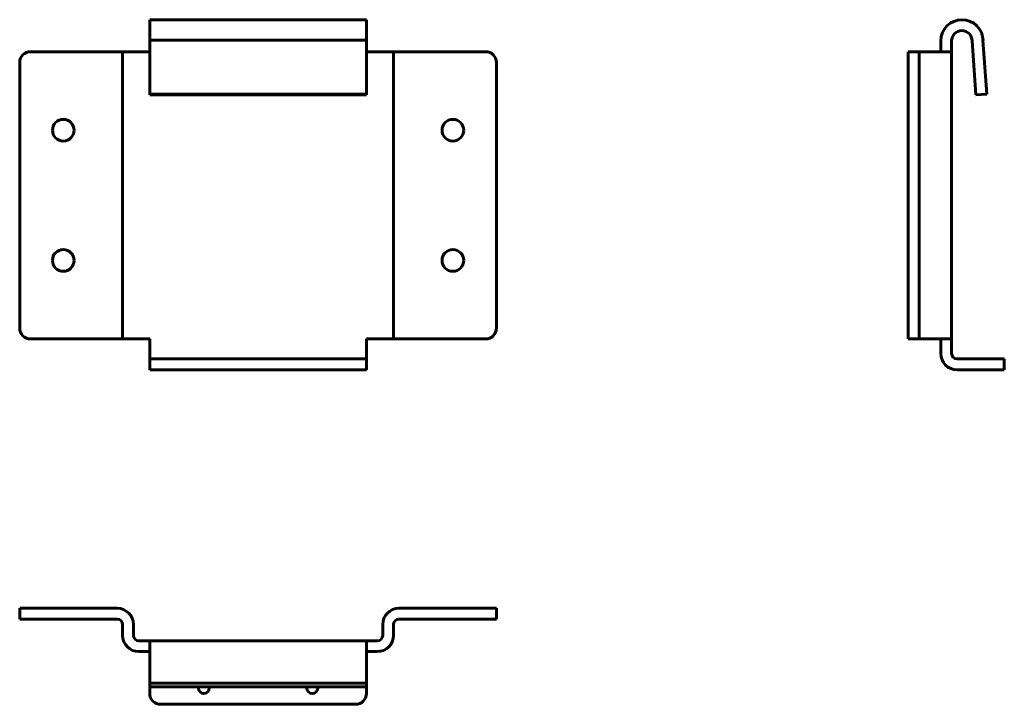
# Model space of a CAD drawing. Header units: inches. Extents: x 14 to 195, y -49 to 77.
import ezdxf

# ---------------------------------------------------------------- set-up
doc = ezdxf.new("R2010")
doc.units = ezdxf.units.IN
doc.header["$MEASUREMENT"] = 0
doc.layers.add('Metal', color=7, linetype='Continuous', lineweight=60)

# ---------------------------------------------------------------- blocks, each defined once
blk = doc.blocks.new('FamilyGeomCombination_4575-Front')
at = {"layer": 'Metal'}
for p, q in [((20, 64.6), (-20, 64.6)), ((-20, 64.6), (-20, 60.85)), ((20, 60.85), (20, 64.6)), ((-20, 50.87), (-20, 60.85)), ((-20, 60.85), (20, 60.85)), ((20, 60.85), (20, 50.87)), ((-42, 58.7), (-26, 58.7)), ((-26, 58.7), (-25, 58.7)), ((-25, 58.7), (-25, 5.7)), ((-22, 58.7), (-25, 58.7)), ((-22, 58.7), (-20, 58.7)), ((20, 58.7), (22, 58.7)), ((25, 58.7), (22, 58.7)), ((25, 5.7), (25, 58.7)), ((25, 58.7), (26, 58.7)), ((26, 58.7), (42, 58.7)), ((-44, 56.7), (-44, 7.7)), ((44, 7.7), (44, 56.7)), ((-20, 50.74), (-20, 50.87)), ((-20, 50.87), (20, 50.87)), ((-20, 50.74), (20, 50.74)), ((20, 50.87), (20, 50.74)), ((-26, 5.7), (-42, 5.7)), ((-25, 5.7), (-26, 5.7)), ((-25, 5.7), (-22, 5.7)), ((-20, 5.7), (-22, 5.7)), ((-20, 3), (-20, 5.7)), ((22, 5.7), (20, 5.7)), ((20, 5.7), (20, 3)), ((22, 5.7), (25, 5.7)), ((26, 5.7), (25, 5.7)), ((42, 5.7), (26, 5.7)), ((-20, 2), (-20, 3)), ((-20, 2.03), (-20, 0)), ((-20, 2), (-20, 0)), ((-18, 2), (-20, 2)), ((-18, 2), (18, 2)), ((20, 2), (18, 2)), ((20, 3), (20, 2)), ((20, 0), (20, 2.03)), ((20, 0), (20, 2)), ((-20, 0), (-18, 0)), ((18, 0), (-18, 0)), ((18, 0), (20, 0))]:
    blk.add_line(p, q, dxfattribs=at)
for centre, start, end in [((-42, 56.7), 90, 180), ((-42, 56.7), 90, 135), ((42, 56.7), 0, 90), ((42, 56.7), 45, 90), ((-35.95, 44.2), 0, 180), ((35.95, 44.2), 0, 180), ((-35.95, 44.2), 180, 0), ((35.95, 44.2), 180, 0), ((-35.95, 20.19), 0, 180), ((35.95, 20.19), 0, 180), ((-35.95, 20.19), 180, 0), ((35.95, 20.19), 180, 0), ((-42, 7.7), 180, 270), ((42, 7.7), 270, 360), ((-42, 7.7), 225, 270), ((42, 7.7), 270, 315)]:
    blk.add_arc(centre, 2, start, end, dxfattribs=at)
blk = doc.blocks.new('FamilyGeomCombination_4575-Left')
at = {"layer": 'Metal'}
for p, q in [((-2.86, 60.7), (-2.86, 58.7)), ((-0.86, 58.7), (-0.86, 60.7)), ((2.93, 60.7), (3.61, 50.74)), ((5.61, 50.87), (4.92, 60.85)), ((-6.86, 58.7), (-8.86, 58.7)), ((-6.83, 58.7), (-8.86, 58.7)), ((-6.83, 58.7), (-8.86, 58.7)), ((-8.86, 58.7), (-8.86, 56.7)), ((-6.86, 58.7), (-5.86, 58.7)), ((-6.86, 56.7), (-6.86, 58.7)), ((-5.86, 58.7), (-3.86, 58.7)), ((-0.86, 58.7), (-3.86, 58.7)), ((-0.86, 5.7), (-0.86, 58.7)), ((-8.86, 7.7), (-8.86, 56.7)), ((-6.86, 56.7), (-6.86, 7.7)), ((3.61, 50.74), (5.61, 50.87)), ((-8.86, 7.7), (-8.86, 5.7)), ((-6.86, 5.7), (-6.86, 7.7)), ((-8.86, 5.7), (-6.86, 5.7)), ((-8.86, 5.7), (-6.83, 5.7)), ((-8.86, 5.7), (-6.83, 5.7)), ((-5.86, 5.7), (-6.86, 5.7)), ((-3.86, 5.7), (-5.86, 5.7)), ((-3.86, 5.7), (-0.86, 5.7)), ((-2.86, 5.7), (-2.86, 3)), ((-0.86, 3), (-0.86, 5.7)), ((6.86, 2), (0.14, 2)), ((8.86, 2), (6.86, 2)), ((8.86, 2), (8.79, 2)), ((8.86, 0), (8.86, 2)), ((0.14, 0), (6.86, 0)), ((6.86, 0), (8.86, 0)), ((8.79, 0), (8.86, 0))]:
    blk.add_line(p, q, dxfattribs=at)
for centre, radius, start, end in [((1.04, 60.7), 3.9, 0, 180), ((1.03, 60.7), 1.89, 360, 180), ((0.14, 3), 3, 180, 270), ((0.14, 3), 1, 180, 270)]:
    blk.add_arc(centre, radius, start, end, dxfattribs=at)
blk = doc.blocks.new('FamilyGeomCombination_4575-Ref_ Level')
at = {"layer": 'Metal'}
for p, q in [((-44, 8.86), (-44, 6.86)), ((-42, 8.86), (-44, 8.86)), ((-26, 8.86), (-42, 8.86)), ((42, 8.86), (26, 8.86)), ((44, 8.86), (42, 8.86)), ((44, 6.86), (44, 8.86)), ((-44, 6.86), (-42, 6.86)), ((-42, 6.86), (-26, 6.86)), ((-25, 5.86), (-25, 3.86)), ((-23, 3.86), (-23, 5.86)), ((23, 5.86), (23, 3.86)), ((25, 3.86), (25, 5.86)), ((26, 6.86), (42, 6.86)), ((42, 6.86), (44, 6.86)), ((-20, 2.86), (-22, 2.86)), ((20, 2.86), (-20, 2.86)), ((-20, 2.86), (-20, -4.9)), ((22, 2.86), (20, 2.86)), ((20, -4.93), (20, 2.86)), ((-22, 0.86), (-20, 0.86)), ((20, 0.86), (22, 0.86)), ((-20, -4.93), (20, -4.93)), ((-20, -5.61), (-20, -4.93)), ((20, -4.92), (20, -5.61)), ((-20, -5.61), (20, -5.61)), ((-20, -6.86), (-20, -5.61)), ((20, -5.61), (20, -6.86)), ((-18, -8.86), (18, -8.86))]:
    blk.add_line(p, q, dxfattribs=at)
for centre, radius, start, end in [((-26, 5.86), 3, 360, 90), ((26, 5.86), 3, 90, 180), ((-26, 5.86), 1, 0, 90), ((26, 5.86), 1, 90, 180), ((-22, 3.86), 3, 180, 270), ((-22, 3.86), 1, 180, 270), ((22, 3.86), 3, 270, 360), ((22, 3.86), 1, 270, 0), ((-18, -6.86), 2, 180, 270), ((-10.01, -5.88), 1, 163.9014, 180), ((-10.01, -5.88), 1, 180, 0), ((-10.01, -5.88), 1, 0, 16.0986), ((10, -5.88), 1, 163.9014, 180), ((10, -5.88), 1, 180, 0), ((10, -5.88), 1, 0, 16.0986), ((18, -6.86), 2, 270, 360)]:
    blk.add_arc(centre, radius, start, end, dxfattribs=at)

msp = doc.modelspace()

# ---------------------------------------------------------------- block references
at = {"layer": 'Metal'}
for name, p in [('FamilyGeomCombination_4575-Front', (57.66, 12.63)), ('FamilyGeomCombination_4575-Left', (186.52, 12.63)), ('FamilyGeomCombination_4575-Ref_ Level', (57.66, -40.23))]:
    msp.add_blockref(name, p, dxfattribs=at)

doc.saveas('drawing.dxf')
